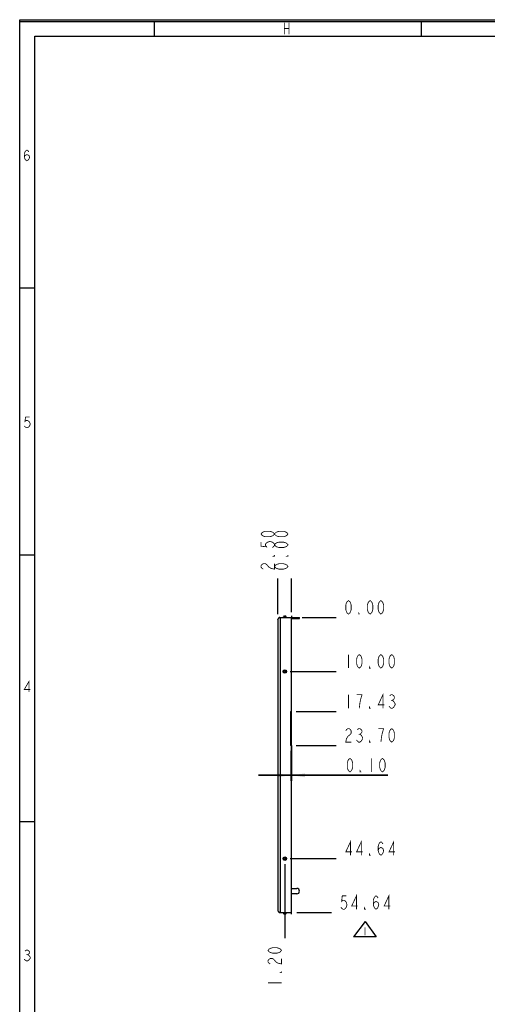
# Model space of a CAD drawing. Header units: millimetres. Extents: x 0 to 420, y 0 to 297.
# Tile 2 of 16: x 0 to 87, y 115 to 297. Entities that reach past the tile are written whole.
import ezdxf

# ---------------------------------------------------------------- set-up
doc = ezdxf.new("R2010")
doc.units = ezdxf.units.MM
doc.header["$LTSCALE"] = 23.1
doc.linetypes.add('CENTER', pattern=[0.6, 0.375, -0.075, 0.075, -0.075])
doc.layers.get('0').update_dxf_attribs({"linetype": 'CONTINUOUS'})
doc.layers.add('DEFAULT_1', color=7, linetype='CENTER')
doc.styles.get("Standard").update_dxf_attribs({"font": 'txt', "width": 0.8})
doc.dimstyles.new('DIMSTYLE_1', dxfattribs={"dimtxt": 2.5, "dimasz": 2.5, "dimexe": 1, "dimexo": 1, "dimtad": 0, "dimtih": 1, "dimtoh": 1, "dimzin": 0, "dimdsep": 46, "dimtxsty": 'STANDARD', "dimblk": '_FILLED', "dimblk1": '_FILLED', "dimblk2": '_FILLED', "dimcen": 0.09, "dimadec": 0, "dimazin": 0, "dimtp": 0.3, "dimtm": 0.3, "dimtfac": 1, "dimtofl": 0, "dimtmove": 0, "dimatfit": 3, "dimldrblk": '_FILLED', "dimfxl": 1, "dimtolj": 1, "dimtzin": 0, "dimarcsym": 0})
doc.dimstyles.new('DIMSTYLE_2', dxfattribs={"dimtxt": 2.5, "dimasz": 2.5, "dimexe": 1, "dimexo": 1, "dimtad": 0, "dimtih": 1, "dimtoh": 1, "dimzin": 0, "dimdsep": 46, "dimtxsty": 'STANDARD', "dimblk": '_FILLED', "dimblk1": '_FILLED', "dimblk2": '_FILLED', "dimcen": 0.09, "dimadec": 0, "dimazin": 0, "dimtp": 0.1, "dimtm": 0.1, "dimtfac": 1, "dimtofl": 0, "dimtmove": 0, "dimatfit": 3, "dimldrblk": '_FILLED', "dimfxl": 1, "dimtolj": 1, "dimtzin": 0, "dimarcsym": 0})
doc.dimstyles.new('DIMSTYLE_3', dxfattribs={"dimtxt": 2.5, "dimasz": 2.5, "dimexe": 1, "dimexo": 1, "dimtad": 0, "dimtih": 1, "dimtoh": 1, "dimzin": 0, "dimdsep": 46, "dimtxsty": 'STANDARD', "dimblk": '_FILLED', "dimblk1": '_FILLED', "dimblk2": '_FILLED', "dimcen": 0.09, "dimadec": 0, "dimazin": 0, "dimtp": 0.2, "dimtm": 0.2, "dimtfac": 1, "dimtofl": 0, "dimtmove": 0, "dimatfit": 3, "dimldrblk": '_FILLED', "dimfxl": 1, "dimtolj": 1, "dimtzin": 0, "dimarcsym": 0})
doc.dimstyles.new('DIMSTYLE_4', dxfattribs={"dimtxt": 2.5, "dimasz": 2.5, "dimexe": 1, "dimexo": 1, "dimtad": 1, "dimzin": 0, "dimdsep": 46, "dimtxsty": 'STANDARD', "dimblk": '_FILLED', "dimblk1": '_FILLED', "dimblk2": '_FILLED', "dimcen": 0.09, "dimadec": 0, "dimazin": 0, "dimtp": 0.1, "dimtm": 0.1, "dimtfac": 1, "dimtofl": 0, "dimtmove": 0, "dimatfit": 3, "dimldrblk": '_FILLED', "dimfxl": 1, "dimtolj": 1, "dimtzin": 0, "dimarcsym": 0})

# ---------------------------------------------------------------- blocks, each defined once
blk = doc.blocks.new('*D6')
at = {"color": 2, "linetype": 'CONTINUOUS'}
blk.add_line((47.76, 186.97), (47.76, 193.56), dxfattribs=at)
blk = doc.blocks.new('_FILLED')
at = {"color": 0, "linetype": 'BYBLOCK'}
blk.add_solid([(0, 0), (-1, 0.14), (-1, -0.14)], dxfattribs=at)
blk = doc.blocks.new('*D7')
at = {"color": 2, "linetype": 'CONTINUOUS'}
blk.add_line((50.26, 187.37), (50.26, 193.56), dxfattribs=at)
blk = doc.blocks.new('*D19')
at = {"color": 2, "linetype": 'CONTINUOUS'}
blk.add_line((50.06, 176.37), (58.58, 176.37), dxfattribs=at)
blk = doc.blocks.new('*D20')
at = {"color": 2, "linetype": 'CONTINUOUS'}
blk.add_line((52.26, 186.37), (58.58, 186.37), dxfattribs=at)
blk = doc.blocks.new('*D21')
at = {"color": 2, "linetype": 'CONTINUOUS'}
blk.add_line((50.06, 141.73), (58.58, 141.73), dxfattribs=at)
blk = doc.blocks.new('*D22')
at = {"color": 2, "linetype": 'CONTINUOUS'}
blk.add_line((51.16, 168.94), (58.58, 168.94), dxfattribs=at)
blk = doc.blocks.new('*D23')
at = {"color": 2, "linetype": 'CONTINUOUS'}
blk.add_line((51.16, 162.67), (58.58, 162.67), dxfattribs=at)
blk = doc.blocks.new('*D29')
at = {"color": 2, "linetype": 'CONTINUOUS'}
blk.add_line((49.06, 140.73), (49.06, 126.98), dxfattribs=at)
blk = doc.blocks.new('*D32')
at = {"color": 2, "linetype": 'CONTINUOUS'}
for p, q in [((50.26, 162.65), (50.26, 156.15)), ((50.16, 161.67), (50.16, 156.15)), ((50.16, 157.15), (44.16, 157.15)), ((44.16, 157.15), (50.21, 157.15)), ((68.1, 157.15), (50.21, 157.15)), ((50.26, 157.15), (68.1, 157.15))]:
    blk.add_line(p, q, dxfattribs=at)
at = {"color": 2, "linetype": 'CONTINUOUS', "xscale": 2.5, "yscale": 2.5, "zscale": 2.5}
blk.add_blockref('_FILLED', (50.16, 157.15), dxfattribs=at)
at = {"color": 2, "linetype": 'CONTINUOUS', "xscale": 2.5, "yscale": 2.5, "zscale": 2.5, "rotation": 180}
blk.add_blockref('_FILLED', (50.26, 157.15), dxfattribs=at)
blk = doc.blocks.new('*D38')
at = {"color": 2, "linetype": 'CONTINUOUS'}
blk.add_line((51.26, 131.73), (57.68, 131.73), dxfattribs=at)

msp = doc.modelspace()

# ---------------------------------------------------------------- linework, layer by layer
at = {"color": 7, "linetype": 'CONTINUOUS', "true_color": 0xf5f5f5}
for p, q in [((0, 0), (0, 297)), ((0, 297), (420, 297)), ((0.038, 0.358), (0.038, 296.671)), ((0.038, 296.671), (419.978, 296.671)), ((24.894, 296.671), (24.894, 293.928)), ((74.279, 296.671), (74.279, 293.928)), ((2.782, 3.102), (2.782, 293.928)), ((2.782, 293.928), (417.234, 293.928)), ((2.782, 247.286), (0.038, 247.286)), ((2.782, 197.9), (0.038, 197.9)), ((2.782, 148.515), (0.038, 148.515))]:
    msp.add_line(p, q, dxfattribs=at)
at = {"color": 7, "linetype": 'CONTINUOUS'}
for p, q in [((47.764, 185.967), (47.764, 132.127)), ((48.148, 186.357), (48.164, 186.367)), ((48.164, 186.367), (48.164, 131.727)), ((48.164, 186.367), (51.764, 186.367)), ((48.736, 186.367), (48.798, 186.498)), ((48.798, 186.498), (49.33, 186.498)), ((49.011, 186.617), (49.117, 186.617)), ((49.391, 186.367), (49.33, 186.498)), ((50.264, 169.11), (50.264, 186.367)), ((51.264, 186.167), (51.264, 186.367)), ((51.764, 186.167), (51.764, 186.367)), ((50.164, 162.667), (50.164, 168.937)), ((50.264, 131.727), (50.264, 162.494)), ((48.148, 131.737), (48.164, 131.727)), ((48.164, 131.727), (50.264, 131.727)), ((48.736, 131.727), (48.798, 131.596)), ((49.33, 131.596), (48.798, 131.596)), ((49.117, 131.477), (49.011, 131.477)), ((49.391, 131.727), (49.33, 131.596)), ((63.94, 130.08), (61.787, 127.26)), ((63.94, 130.08), (65.959, 127.236)), ((65.959, 127.236), (61.787, 127.26))]:
    msp.add_line(p, q, dxfattribs=at)
at = {"color": 4, "linetype": 'CONTINUOUS'}
for p, q in [((50.264, 186.556), (50.264, 186.367)), ((50.264, 162.494), (50.264, 169.11))]:
    msp.add_line(p, q, dxfattribs=at)
at = {"color": 3, "linetype": 'CONTINUOUS'}
for p, q in [((50.264, 186.167), (51.764, 186.167)), ((50.264, 136.217), (51.264, 136.217)), ((51.264, 135.217), (50.264, 135.217))]:
    msp.add_line(p, q, dxfattribs=at)
at = {"color": 7, "linetype": 'CONTINUOUS', "true_color": 0xf5f5f5, "const_width": 0.15}
for points in [[(48.945, 296.467), (48.945, 294.272)], [(48.945, 295.37), (49.823, 295.37)], [(49.823, 296.467), (49.823, 294.272)], [(0.848, 271.539), (0.972, 271.869), (1.342, 272.033), (1.712, 271.869), (1.836, 271.539), (1.712, 271.21), (1.589, 271.046), (1.342, 270.881), (1.095, 271.046), (0.972, 271.21), (0.848, 271.539), (0.848, 272.198), (0.972, 272.527), (1.095, 272.692), (1.342, 272.856), (1.589, 272.692), (1.712, 272.527)], [(1.836, 223.471), (1.095, 223.471), (0.972, 222.648), (1.218, 222.812), (1.465, 222.812), (1.712, 222.648), (1.836, 222.483), (1.959, 222.154), (1.836, 221.825), (1.712, 221.66), (1.465, 221.495), (1.218, 221.495), (0.972, 221.66), (0.848, 221.825)], [(1.712, 172.54), (1.712, 174.515), (0.848, 173.034), (1.959, 173.034)], [(0.972, 124.62), (1.218, 124.785), (1.465, 124.785), (1.712, 124.62), (1.836, 124.455), (1.836, 124.291), (1.712, 124.126), (1.465, 123.962), (1.712, 123.797), (1.836, 123.632), (1.959, 123.468), (1.959, 123.303), (1.836, 123.139), (1.712, 122.974), (1.465, 122.809), (1.218, 122.809), (0.972, 122.974), (0.848, 123.139)], [(1.218, 123.962), (1.465, 123.962)]]:
    msp.add_lwpolyline(points, dxfattribs=at)
at = {"color": 2, "linetype": 'CONTINUOUS', "const_width": 0.15}
for points in [[(47.347, 202.059), (46.93, 201.559), (46.722, 201.434), (46.305, 201.309), (45.472, 201.309), (45.055, 201.434), (44.847, 201.559), (44.639, 201.809), (44.847, 202.059), (45.055, 202.184), (45.472, 202.309), (46.305, 202.309), (46.722, 202.184), (46.93, 202.059), (47.347, 201.559)], [(47.347, 202.059), (47.555, 202.184), (47.972, 202.309), (48.805, 202.309), (49.222, 202.184), (49.43, 202.059), (49.639, 201.809)], [(44.639, 200.309), (44.639, 199.559), (45.68, 199.434), (45.472, 199.684), (45.472, 199.934), (45.68, 200.184), (45.889, 200.309), (46.305, 200.434), (46.722, 200.309), (46.93, 200.184), (47.139, 199.934), (47.139, 199.684), (46.93, 199.434), (46.722, 199.309)], [(49.639, 201.809), (49.43, 201.559), (49.222, 201.434), (48.805, 201.309), (47.972, 201.309), (47.555, 201.434), (47.347, 201.559)], [(49.639, 199.809), (49.43, 199.559), (49.222, 199.434), (48.805, 199.309), (47.972, 199.309), (47.555, 199.434), (47.347, 199.559), (47.139, 199.809), (47.347, 200.059), (47.555, 200.184), (47.972, 200.309), (48.805, 200.309), (49.222, 200.184), (49.43, 200.059), (49.639, 199.809)], [(47.139, 197.809), (47.139, 197.684), (46.93, 197.684), (47.139, 197.809)], [(49.639, 197.809), (49.639, 197.684), (49.43, 197.684), (49.639, 197.809)], [(45.055, 195.309), (44.847, 195.434), (44.639, 195.684), (44.639, 195.934), (44.847, 196.184), (45.055, 196.309), (45.472, 196.309), (45.68, 196.184), (46.097, 195.684)], [(46.097, 195.684), (46.514, 195.434), (47.139, 195.309), (47.139, 196.309)], [(49.639, 195.809), (49.43, 195.559), (49.222, 195.434), (48.805, 195.309), (47.972, 195.309), (47.555, 195.434), (47.347, 195.559), (47.139, 195.809), (47.347, 196.059), (47.555, 196.184), (47.972, 196.309), (48.805, 196.309), (49.222, 196.184), (49.43, 196.059), (49.639, 195.809)], [(60.828, 186.992), (60.578, 187.2), (60.453, 187.409), (60.328, 187.825), (60.328, 188.659), (60.453, 189.075), (60.578, 189.284), (60.828, 189.492), (61.078, 189.284), (61.203, 189.075), (61.328, 188.659), (61.328, 187.825), (61.203, 187.409), (61.078, 187.2), (60.828, 186.992)], [(64.828, 186.992), (64.578, 187.2), (64.453, 187.409), (64.328, 187.825), (64.328, 188.659), (64.453, 189.075), (64.578, 189.284), (64.828, 189.492), (65.078, 189.284), (65.203, 189.075), (65.328, 188.659), (65.328, 187.825), (65.203, 187.409), (65.078, 187.2), (64.828, 186.992)], [(66.828, 186.992), (66.578, 187.2), (66.453, 187.409), (66.328, 187.825), (66.328, 188.659), (66.453, 189.075), (66.578, 189.284), (66.828, 189.492), (67.078, 189.284), (67.203, 189.075), (67.328, 188.659), (67.328, 187.825), (67.203, 187.409), (67.078, 187.2), (66.828, 186.992)], [(62.828, 186.992), (62.703, 186.992), (62.703, 187.2), (62.828, 186.992)], [(60.828, 179.492), (60.828, 176.992)], [(62.828, 176.992), (62.578, 177.2), (62.453, 177.409), (62.328, 177.825), (62.328, 178.659), (62.453, 179.075), (62.578, 179.284), (62.828, 179.492), (63.078, 179.284), (63.203, 179.075), (63.328, 178.659), (63.328, 177.825), (63.203, 177.409), (63.078, 177.2), (62.828, 176.992)], [(66.828, 176.992), (66.578, 177.2), (66.453, 177.409), (66.328, 177.825), (66.328, 178.659), (66.453, 179.075), (66.578, 179.284), (66.828, 179.492), (67.078, 179.284), (67.203, 179.075), (67.328, 178.659), (67.328, 177.825), (67.203, 177.409), (67.078, 177.2), (66.828, 176.992)], [(68.828, 176.992), (68.578, 177.2), (68.453, 177.409), (68.328, 177.825), (68.328, 178.659), (68.453, 179.075), (68.578, 179.284), (68.828, 179.492), (69.078, 179.284), (69.203, 179.075), (69.328, 178.659), (69.328, 177.825), (69.203, 177.409), (69.078, 177.2), (68.828, 176.992)], [(64.828, 176.992), (64.703, 176.992), (64.703, 177.2), (64.828, 176.992)], [(60.828, 172.062), (60.828, 169.562)], [(63.078, 171.229), (63.328, 172.062), (62.328, 172.062)], [(62.828, 169.562), (62.953, 170.604), (63.078, 171.229)], [(67.203, 169.562), (67.203, 172.062), (66.328, 170.187), (67.453, 170.187)], [(68.453, 171.854), (68.703, 172.062), (68.953, 172.062), (69.203, 171.854), (69.328, 171.645), (69.328, 171.437), (69.203, 171.229), (68.953, 171.02), (69.203, 170.812)], [(64.828, 169.562), (64.703, 169.562), (64.703, 169.77), (64.828, 169.562)], [(69.453, 170.187), (69.203, 169.77), (68.953, 169.562), (68.703, 169.562), (68.453, 169.77), (68.328, 169.979)], [(68.703, 171.02), (68.953, 171.02)], [(69.203, 170.812), (69.453, 170.395), (69.453, 170.187)], [(60.328, 165.375), (60.453, 165.584), (60.703, 165.792), (60.953, 165.792), (61.203, 165.584), (61.328, 165.375), (61.328, 164.959), (61.203, 164.75), (60.703, 164.334)], [(62.453, 165.584), (62.703, 165.792), (62.953, 165.792), (63.203, 165.584), (63.328, 165.375), (63.328, 165.167), (63.203, 164.959), (62.953, 164.75), (63.203, 164.542), (63.453, 164.125)], [(67.078, 164.959), (67.328, 165.792), (66.328, 165.792)], [(68.828, 163.292), (68.578, 163.5), (68.453, 163.709), (68.328, 164.125), (68.328, 164.959), (68.453, 165.375), (68.578, 165.584), (68.828, 165.792), (69.078, 165.584), (69.203, 165.375), (69.328, 164.959), (69.328, 164.125), (69.203, 163.709), (69.078, 163.5), (68.828, 163.292)], [(60.703, 164.334), (60.453, 163.917), (60.328, 163.292), (61.328, 163.292)], [(62.703, 164.75), (62.953, 164.75)], [(63.453, 164.125), (63.453, 163.917)], [(66.828, 163.292), (66.953, 164.334), (67.078, 164.959)], [(63.453, 163.917), (63.203, 163.5), (62.953, 163.292), (62.703, 163.292), (62.453, 163.5), (62.328, 163.709)], [(64.828, 163.292), (64.703, 163.292), (64.703, 163.5), (64.828, 163.292)], [(61.104, 157.778), (60.854, 157.986), (60.729, 158.195), (60.604, 158.611), (60.604, 159.445), (60.729, 159.861), (60.854, 160.07), (61.104, 160.278), (61.354, 160.07), (61.479, 159.861), (61.604, 159.445), (61.604, 158.611), (61.479, 158.195), (61.354, 157.986), (61.104, 157.778)], [(67.104, 157.778), (66.854, 157.986), (66.729, 158.195), (66.604, 158.611), (66.604, 159.445), (66.729, 159.861), (66.854, 160.07), (67.104, 160.278), (67.354, 160.07), (67.479, 159.861), (67.604, 159.445), (67.604, 158.611), (67.479, 158.195), (67.354, 157.986), (67.104, 157.778)], [(65.104, 160.278), (65.104, 157.778)], [(63.104, 157.778), (62.979, 157.778), (62.979, 157.986), (63.104, 157.778)], [(61.203, 142.352), (61.203, 144.852), (60.328, 142.977), (61.453, 142.977)], [(63.203, 142.352), (63.203, 144.852), (62.328, 142.977), (63.453, 142.977)], [(66.328, 143.185), (66.453, 143.602), (66.828, 143.81), (67.203, 143.602), (67.328, 143.185), (67.203, 142.769), (67.078, 142.56), (66.828, 142.352), (66.578, 142.56), (66.453, 142.769), (66.328, 143.185), (66.328, 144.019), (66.453, 144.435), (66.578, 144.644), (66.828, 144.852), (67.078, 144.644), (67.203, 144.435)], [(69.203, 142.352), (69.203, 144.852), (68.328, 142.977), (69.453, 142.977)], [(64.828, 142.352), (64.703, 142.352), (64.703, 142.56), (64.828, 142.352)], [(60.43, 134.852), (59.68, 134.852), (59.555, 133.81), (59.805, 134.019), (60.055, 134.019), (60.305, 133.81), (60.43, 133.602), (60.555, 133.185), (60.43, 132.769), (60.305, 132.56), (60.055, 132.352), (59.805, 132.352), (59.555, 132.56), (59.43, 132.769)], [(62.305, 132.352), (62.305, 134.852), (61.43, 132.977), (62.555, 132.977)], [(65.43, 133.185), (65.555, 133.602), (65.93, 133.81), (66.305, 133.602), (66.43, 133.185), (66.305, 132.769), (66.18, 132.56), (65.93, 132.352), (65.68, 132.56), (65.555, 132.769), (65.43, 133.185), (65.43, 134.019), (65.555, 134.435), (65.68, 134.644), (65.93, 134.852), (66.18, 134.644), (66.305, 134.435)], [(68.305, 132.352), (68.305, 134.852), (67.43, 132.977), (68.555, 132.977)], [(63.93, 132.352), (63.805, 132.352), (63.805, 132.56), (63.93, 132.352)], [(63.887, 129.016), (63.887, 127.516)], [(48.439, 124.735), (48.23, 124.485), (48.022, 124.36), (47.605, 124.235), (46.772, 124.235), (46.355, 124.36), (46.147, 124.485), (45.939, 124.735), (46.147, 124.985), (46.355, 125.11), (46.772, 125.235), (47.605, 125.235), (48.022, 125.11), (48.23, 124.985), (48.439, 124.735)], [(46.355, 122.235), (46.147, 122.36), (45.939, 122.61), (45.939, 122.86), (46.147, 123.11), (46.355, 123.235), (46.772, 123.235), (46.98, 123.11)], [(46.98, 123.11), (47.397, 122.61), (47.814, 122.36), (48.439, 122.235), (48.439, 123.235)], [(48.439, 120.735), (48.439, 120.61), (48.23, 120.61), (48.439, 120.735)], [(45.939, 118.735), (48.439, 118.735)]]:
    msp.add_lwpolyline(points, dxfattribs=at)
at = {"color": 7, "linetype": 'CONTINUOUS'}
for centre, radius in [((49.064, 176.367), 0.327), ((49.064, 176.367), 0.266), ((49.064, 176.367), 0.0532), ((49.064, 141.727), 0.327), ((49.064, 141.727), 0.266), ((49.064, 141.727), 0.0532)]:
    msp.add_circle(centre, radius, dxfattribs=at)
for centre, radius, start, end in [((48.164, 185.967), 0.4, 93.07672, 180), ((49.663, 183.865), 2.915, 123.28579, 124.52087), ((49.011, 186.367), 0.25, 90, 148.30135), ((49.117, 186.367), 0.25, 31.69865, 90), ((50.064, 169.11), 0.2, 300, 360), ((50.064, 162.494), 0.2, 0, 60), ((48.164, 132.127), 0.4, 180, 266.92328), ((49.724, 134.319), 3.024, 235.49455, 236.85946), ((49.011, 131.727), 0.25, 211.69865, 270), ((49.117, 131.727), 0.25, 270, 328.30135)]:
    msp.add_arc(centre, radius, start, end, dxfattribs=at)
at = {"color": 3, "linetype": 'CONTINUOUS'}
msp.add_arc((51.264, 135.717), 0.5, 270, 90, dxfattribs=at)
at = {"color": 7, "linetype": 'CONTINUOUS'}
for points, knots in [([(47.764, 185.967), (47.764, 185.989), (47.774, 186.035), (47.798, 186.074), (47.812, 186.094)], [0, 0, 0, 0, 0.4694236, 1, 1, 1, 1]), ([(47.812, 186.094), (47.836, 186.126), (47.9, 186.188), (47.971, 186.24), (48.011, 186.267)], [0, 0, 0, 0, 0.4563669, 1, 1, 1, 1]), ([(47.764, 132.127), (47.764, 132.106), (47.774, 132.059), (47.798, 132.02), (47.812, 132)], [0, 0, 0, 0, 0.4694236, 1, 1, 1, 1]), ([(47.812, 132), (47.836, 131.968), (47.9, 131.906), (47.971, 131.854), (48.011, 131.827)], [0, 0, 0, 0, 0.4563669, 1, 1, 1, 1])]:
    msp.add_open_spline(points, degree=3, knots=knots, dxfattribs=at)
for points in [[(48.063, 186.302), (48.091, 186.321), (48.12, 186.339), (48.148, 186.357)], [(48.071, 131.787), (48.096, 131.77), (48.122, 131.753), (48.148, 131.737)]]:
    msp.add_open_spline(points, degree=3, dxfattribs=at)
at = {"layer": 'DEFAULT_1', "color": 4, "linetype": 'CENTER'}
for p, q in [((50.264, 186.672), (50.264, 186.556)), ((50.264, 131.422), (50.264, 131.727))]:
    msp.add_line(p, q, dxfattribs=at)

# ---------------------------------------------------------------- dimensions: what is measured, and where the dimension line sits
at = {"color": 2, "linetype": 'CONTINUOUS'}
for feature_location, offset, dtype, origin, dimstyle, picture, middle in [((47.764, 186.967), (0, 6.592), 1, (50.264, 186.367), 'DIMSTYLE_2', '*D6', (47.139, 194.809)), ((50.263823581, 187.367022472), (0, 6.192185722), 1, (50.263823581, 186.367022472), 'DIMSTYLE_2', '*D7', (49.638823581, 194.809208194)), ((50.064, 141.727), (8.514, 0), 0, (49.064, 186.367), 'DIMSTYLE_1', '*D21', (59.828, 142.352)), ((50.064, 176.367), (8.514, 0), 0, (51.264, 186.367), 'DIMSTYLE_3', '*D19', (59.828, 176.992)), ((51.164, 168.937), (7.414, 0), 0, (50.164, 186.367), 'DIMSTYLE_3', '*D22', (59.828, 169.562)), ((51.164, 162.667), (7.414, 0), 0, (50.164, 186.367), 'DIMSTYLE_3', '*D23', (59.828, 163.292)), ((51.264, 131.727), (6.416, 0), 0, (50.264, 186.367), 'DIMSTYLE_1', '*D38', (58.93, 132.352)), ((52.263823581, 186.367022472), (6.314117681, 0), 0, (51.263823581, 186.367022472), 'DIMSTYLE_2', '*D20', (59.827941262, 186.992022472)), ((49.064, 140.727), (0, -13.742), 1, (50.264, 141.727), 'DIMSTYLE_2', '*D29', (48.439, 117.735))]:
    dim = msp.add_ordinate_dim(feature_location=feature_location, offset=offset, dtype=dtype, origin=origin, dimstyle=dimstyle, override={"dimtad": 1, "dimtih": 0, "dimtoh": 0}, dxfattribs=at)
    dim.commit()
    dim.dimension.update_dxf_attribs({"geometry": picture, "text_midpoint": middle})
dim = msp.add_linear_dim(base=(50.264, 157.153), p1=(50.164, 162.667), p2=(50.264, 163.65), dimstyle='DIMSTYLE_4', dxfattribs=at)
dim.commit()
dim.dimension.update_dxf_attribs({"geometry": '*D32', "text_midpoint": (60.104, 157.153), "dimtype": 160})

doc.saveas('drawing.dxf')
